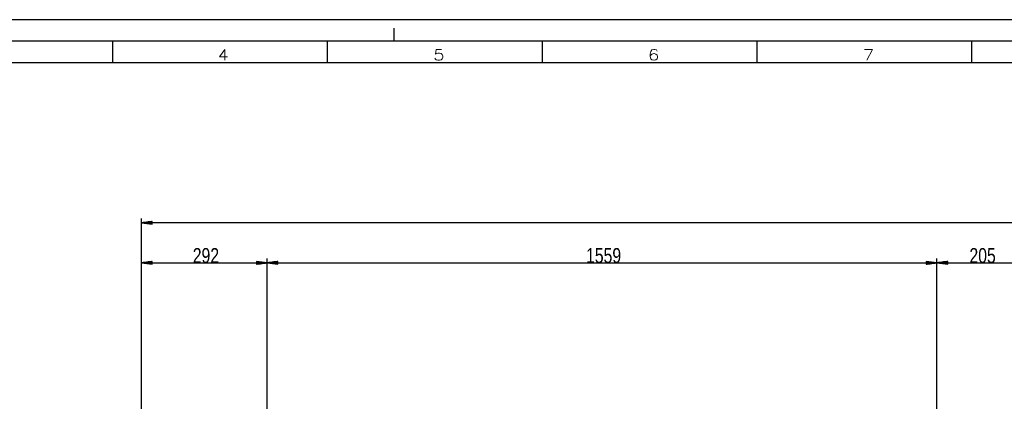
# Model space of a CAD drawing. Header units: millimetres. Extents: x -6 to 1189, y -6 to 841.
# Tile 19 of 38: x 123 to 352, y 752 to 841. Entities that reach past the tile are written whole.
import ezdxf

# ---------------------------------------------------------------- set-up
doc = ezdxf.new("R2010")
doc.units = ezdxf.units.MM
doc.layers.add('201', color=7, linetype='Continuous')
doc.styles.add('SEACAD_Arial', font='arial.ttf', dxfattribs={"width": 0.664})
doc.styles.add('SEACAD_simplex_shx', font='simplex.shx', dxfattribs={"width": 1.025})

msp = doc.modelspace()

# ---------------------------------------------------------------- linework, layer by layer
at = {"layer": '201', "color": 7, "linetype": 'Continuous'}
for p, q in [((1189, 841), (0, 841)), ((210, 836), (210, 839)), ((1184, 836), (5, 836)), ((144.5, 831), (144.5, 836)), ((194.5, 831), (194.5, 836)), ((244.5, 831), (244.5, 836)), ((294.5, 831), (294.5, 836)), ((344.5, 831), (344.5, 836)), ((1179, 831), (10, 831)), ((151.22, 703.47), (151.22, 794.74)), ((153.72, 794.07), (151.22, 793.74)), ((935.17, 793.74), (151.22, 793.74)), ((151.22, 793.74), (153.72, 793.41)), ((153.72, 793.74), (151.22, 793.74)), ((153.72, 793.74), (151.22, 793.74)), ((153.72, 793.79), (151.6, 793.79)), ((153.72, 793.69), (151.6, 793.69)), ((153.72, 793.84), (151.99, 793.84)), ((153.72, 793.64), (151.99, 793.64)), ((153.72, 793.89), (152.38, 793.89)), ((153.72, 793.58), (152.38, 793.58)), ((153.72, 793.94), (152.76, 793.94)), ((153.72, 793.53), (152.76, 793.53)), ((153.72, 793.99), (153.15, 793.99)), ((153.72, 793.48), (153.15, 793.48)), ((153.72, 794.04), (153.53, 794.04)), ((153.72, 794.04), (153.53, 794.04)), ((153.72, 793.43), (153.53, 793.43)), ((153.72, 793.43), (153.53, 793.43)), ((153.72, 793.41), (153.72, 794.07)), ((151.22, 703.47), (151.22, 785.43)), ((153.72, 784.76), (151.22, 784.43)), ((151.22, 784.43), (180.46, 784.43)), ((151.22, 784.43), (153.72, 784.1)), ((153.72, 784.43), (151.22, 784.43)), ((153.72, 784.43), (151.22, 784.43)), ((153.72, 784.48), (151.6, 784.48)), ((153.72, 784.38), (151.6, 784.38)), ((153.72, 784.53), (151.99, 784.53)), ((153.72, 784.33), (151.99, 784.33)), ((153.72, 784.58), (152.38, 784.58)), ((153.72, 784.28), (152.38, 784.28)), ((153.72, 784.63), (152.76, 784.63)), ((153.72, 784.22), (152.76, 784.22)), ((153.72, 784.68), (153.15, 784.68)), ((153.72, 784.17), (153.15, 784.17)), ((153.72, 784.73), (153.53, 784.73)), ((153.72, 784.73), (153.53, 784.73)), ((153.72, 784.12), (153.53, 784.12)), ((153.72, 784.12), (153.53, 784.12)), ((153.72, 784.1), (153.72, 784.76)), ((180.46, 784.43), (177.96, 784.76)), ((177.96, 784.76), (177.96, 784.1)), ((177.96, 784.73), (178.14, 784.73)), ((177.96, 784.73), (178.14, 784.73)), ((177.96, 784.68), (178.53, 784.68)), ((177.96, 784.63), (178.91, 784.63)), ((177.96, 784.58), (179.3, 784.58)), ((177.96, 784.53), (179.69, 784.53)), ((177.96, 784.48), (180.07, 784.48)), ((177.96, 784.1), (180.46, 784.43)), ((177.96, 784.43), (180.46, 784.43)), ((177.96, 784.43), (180.46, 784.43)), ((177.96, 784.38), (180.07, 784.38)), ((177.96, 784.33), (179.69, 784.33)), ((177.96, 784.28), (179.3, 784.28)), ((177.96, 784.22), (178.91, 784.22)), ((177.96, 784.17), (178.53, 784.17)), ((177.96, 784.12), (178.14, 784.12)), ((177.96, 784.12), (178.14, 784.12)), ((180.46, 703.47), (180.46, 785.43)), ((180.46, 703.47), (180.46, 785.43)), ((182.96, 784.76), (180.46, 784.43)), ((180.46, 784.43), (336.35, 784.43)), ((180.46, 784.43), (182.96, 784.1)), ((182.96, 784.43), (180.46, 784.43)), ((182.96, 784.43), (180.46, 784.43)), ((182.96, 784.48), (180.84, 784.48)), ((182.96, 784.38), (180.84, 784.38)), ((182.96, 784.53), (181.23, 784.53)), ((182.96, 784.33), (181.23, 784.33)), ((182.96, 784.58), (181.62, 784.58)), ((182.96, 784.28), (181.62, 784.28)), ((182.96, 784.63), (182, 784.63)), ((182.96, 784.22), (182, 784.22)), ((182.96, 784.68), (182.39, 784.68)), ((182.96, 784.17), (182.39, 784.17)), ((182.96, 784.73), (182.77, 784.73)), ((182.96, 784.73), (182.77, 784.73)), ((182.96, 784.12), (182.77, 784.12)), ((182.96, 784.12), (182.77, 784.12)), ((182.96, 784.1), (182.96, 784.76)), ((336.35, 784.43), (333.85, 784.76)), ((333.85, 784.76), (333.85, 784.1)), ((333.85, 784.73), (334.03, 784.73)), ((333.85, 784.73), (334.03, 784.73)), ((333.85, 784.68), (334.42, 784.68)), ((333.85, 784.63), (334.8, 784.63)), ((333.85, 784.58), (335.19, 784.58)), ((333.85, 784.53), (335.58, 784.53)), ((333.85, 784.48), (335.96, 784.48)), ((333.85, 784.1), (336.35, 784.43)), ((333.85, 784.43), (336.35, 784.43)), ((333.85, 784.43), (336.35, 784.43)), ((333.85, 784.38), (335.96, 784.38)), ((333.85, 784.33), (335.58, 784.33)), ((333.85, 784.28), (335.19, 784.28)), ((333.85, 784.22), (334.8, 784.22)), ((333.85, 784.17), (334.42, 784.17)), ((333.85, 784.12), (334.03, 784.12)), ((333.85, 784.12), (334.03, 784.12)), ((336.35, 709.57), (336.35, 785.43)), ((336.35, 709.57), (336.35, 785.43)), ((338.85, 784.76), (336.35, 784.43)), ((336.35, 784.43), (356.87, 784.43)), ((336.35, 784.43), (338.85, 784.1)), ((338.85, 784.43), (336.35, 784.43)), ((338.85, 784.43), (336.35, 784.43)), ((338.85, 784.48), (336.73, 784.48)), ((338.85, 784.38), (336.73, 784.38)), ((338.85, 784.53), (337.12, 784.53)), ((338.85, 784.33), (337.12, 784.33)), ((338.85, 784.58), (337.5, 784.58)), ((338.85, 784.28), (337.5, 784.28)), ((338.85, 784.63), (337.89, 784.63)), ((338.85, 784.22), (337.89, 784.22)), ((338.85, 784.68), (338.28, 784.68)), ((338.85, 784.17), (338.28, 784.17)), ((338.85, 784.73), (338.66, 784.73)), ((338.85, 784.73), (338.66, 784.73)), ((338.85, 784.12), (338.66, 784.12)), ((338.85, 784.12), (338.66, 784.12)), ((338.85, 784.1), (338.85, 784.76))]:
    msp.add_line(p, q, dxfattribs=at)

# ---------------------------------------------------------------- texts
at = {"layer": '201', "attachment_point": 7}
for s, insert, char_height, width, style in [('{\\fsimplex|b0||i0||c0|p34;\\C7;\\H2.5;\\W1.148;4}', (168.97, 831.56), 2.5, 4.6934, 'SEACAD_simplex_shx'), ('{\\fsimplex|b0||i0||c0|p34;\\C7;\\H2.5;\\W1.216;5}', (219.11, 831.57), 2.5, 4.7454, 'SEACAD_simplex_shx'), ('{\\fsimplex|b0||i0||c0|p34;\\C7;\\H2.5;\\W1.216;6}', (269.11, 831.57), 2.5, 4.7454, 'SEACAD_simplex_shx'), ('{\\fsimplex|b0||i0||c0|p34;\\C7;\\H2.5;\\W1.216;7}', (319.12, 831.57), 2.5, 4.7454, 'SEACAD_simplex_shx'), ('{\\fArial|b0||i0||c0|p34;\\C7;\\H3.5;\\W0.75;292}', (163.14, 784.31), 3.5, 5.9348, 'SEACAD_Arial'), ('{\\fArial|b0||i0||c0|p34;\\C7;\\H3.5;\\W0.75;1559}', (254.68, 784.31), 3.5, 7.9131, 'SEACAD_Arial'), ('{\\fArial|b0||i0||c0|p34;\\C7;\\H3.5;\\W0.75;205}', (343.91, 784.31), 3.5, 5.9348, 'SEACAD_Arial')]:
    msp.add_mtext(s, dxfattribs=dict(at, insert=insert, char_height=char_height, width=width, style=style))

doc.saveas('drawing.dxf')
